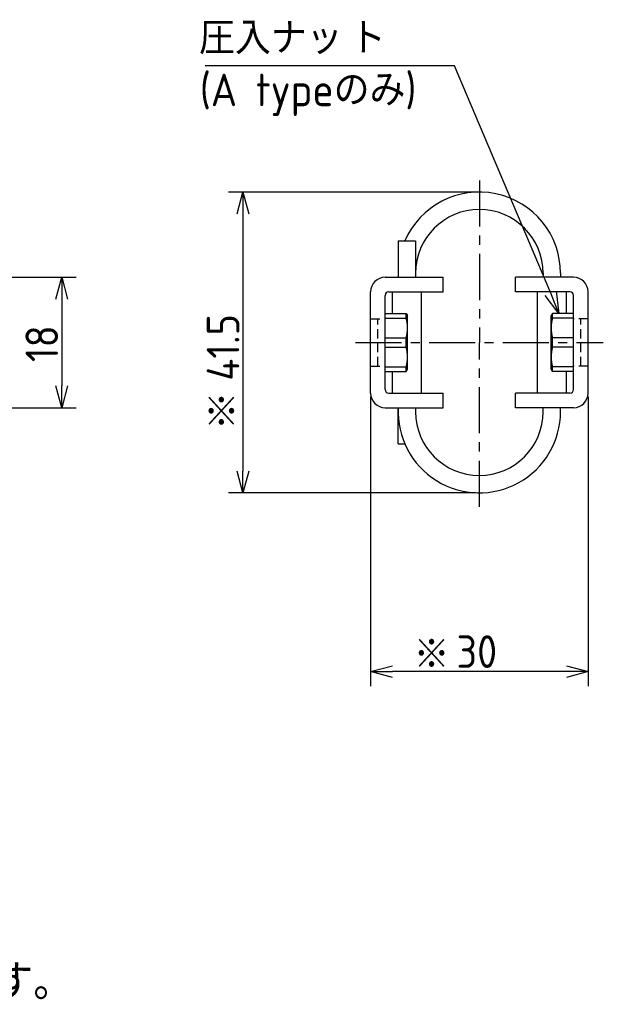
# Model space of a CAD drawing. Extents: x -79 to 310, y 149 to 285.
# Tile 11 of 11: x 229 to 310, y 149 to 285. Entities that reach past the tile are written whole.
import ezdxf

# ---------------------------------------------------------------- set-up
doc = ezdxf.new("R2010")
doc.units = 0
doc.header["$LTSCALE"] = 0.2
doc.linetypes.add('CENTER', pattern=[50.8, 31.75, -6.35, 6.35, -6.35])
doc.linetypes.add('HIDDEN', pattern=[9.525, 6.35, -3.175])
doc.layers.get('0').update_dxf_attribs({"linetype": 'CONTINUOUS'})
doc.layers.get('DEFPOINTS').update_dxf_attribs({"linetype": 'CONTINUOUS'})
doc.layers.add('18-0-CON', color=3, linetype='CONTINUOUS')
doc.styles.add('DIMENSION', font='isocp.shx', dxfattribs={"bigfont": 'bigfont.shx'})
doc.styles.get("Standard").update_dxf_attribs({"font": 'isocp.shx', "bigfont": 'bigfont.shx'})
doc.dimstyles.get("Standard").update_dxf_attribs({"dimtxt": 0.18, "dimasz": 0.18, "dimexe": 0.18, "dimexo": 0.0625, "dimgap": 0.09, "dimtad": 0, "dimtih": 1, "dimtoh": 1, "dimzin": 0, "dimcen": 0.09, "dimazin": 3, "dimtfac": 1, "dimtofl": 0, "dimtmove": 0, "dimatfit": 3})

# ---------------------------------------------------------------- blocks, each defined once
blk = doc.blocks.new('_OPEN30')
at = {"color": 0, "linetype": 'BYBLOCK'}
for p, q in [((-1, 0.268), (0, 0)), ((0, 0), (-1, -0.268)), ((0, 0), (-1, 0))]:
    blk.add_line(p, q, dxfattribs=at)
blk = doc.blocks.new('*U27')
at = {"color": 0, "style": 'DIMENSION'}
blk.add_text('18', height=4.5, rotation=90, dxfattribs=at).set_placement((234.5, 237.7))
blk = doc.blocks.new('*D26')
at = {"color": 0}
for p, q in [((198.3, 249.4), (237, 249.4)), ((235, 246.4), (235, 234.4)), ((198.3, 231.4), (237, 231.4))]:
    blk.add_line(p, q, dxfattribs=at)
at = {"layer": 'DEFPOINTS', "color": 0}
for p in [(197.8, 249.4), (197.8, 231.4), (235, 231.4)]:
    blk.add_point(p, dxfattribs=at)
at = {"color": 0, "xscale": 3, "yscale": 3, "zscale": 3}
for p, rotation in [((235, 249.4), 90), ((235, 231.4), 270)]:
    blk.add_blockref('_OPEN30', p, dxfattribs=dict(at, rotation=rotation))
at = {"layer": '18-0-CON'}
blk.add_blockref('*U27', (0, 0), dxfattribs=at)
blk = doc.blocks.new('*U41')
at = {"color": 0, "style": 'DIMENSION'}
blk.add_text('30', height=4.5, dxfattribs=at).set_placement((289.45, 195.5))
blk = doc.blocks.new('*D40')
at = {"color": 0}
for p, q in [((277.61, 232.9), (277.61, 193)), ((307.61, 232.9), (307.61, 193)), ((304.61, 195), (280.61, 195))]:
    blk.add_line(p, q, dxfattribs=at)
at = {"layer": 'DEFPOINTS', "color": 0}
for p in [(277.61, 233.4), (307.61, 233.4), (277.61, 195)]:
    blk.add_point(p, dxfattribs=at)
at = {"color": 0, "xscale": 3, "yscale": 3, "zscale": 3, "rotation": 180}
blk.add_blockref('_OPEN30', (277.61, 195), dxfattribs=at)
at = {"color": 0, "xscale": 3, "yscale": 3, "zscale": 3}
blk.add_blockref('_OPEN30', (307.61, 195), dxfattribs=at)
at = {"layer": '18-0-CON'}
blk.add_blockref('*U41', (0, 0), dxfattribs=at)
blk = doc.blocks.new('*U43')
at = {"color": 0, "style": 'DIMENSION'}
blk.add_text('41.5', height=4.5, rotation=90, dxfattribs=at).set_placement((259.5, 235.13))
blk = doc.blocks.new('*D42')
at = {"color": 0}
for p, q in [((292.11, 261.15), (258, 261.15)), ((260, 258.15), (260, 222.65)), ((292.11, 219.65), (258, 219.65))]:
    blk.add_line(p, q, dxfattribs=at)
at = {"layer": 'DEFPOINTS', "color": 0}
for p in [(292.61, 261.15), (260, 219.65), (292.61, 219.65)]:
    blk.add_point(p, dxfattribs=at)
at = {"color": 0, "xscale": 3, "yscale": 3, "zscale": 3}
for p, rotation in [((260, 261.15), 90), ((260, 219.65), 270)]:
    blk.add_blockref('_OPEN30', p, dxfattribs=dict(at, rotation=rotation))
at = {"layer": '18-0-CON'}
blk.add_blockref('*U43', (0, 0), dxfattribs=at)
blk = doc.blocks.new('*U98')
at = {"color": 0}
blk.add_text('(A typeのみ)', height=4.5, dxfattribs=at).set_placement((254.05, 273))
blk = doc.blocks.new('*U100')
blk.add_text('また、ヘリカル防振器はレベリング機能が御座いませんので、お客様にてシム等を用いてレベリングをお願い致します。', height=5).set_placement((-60.43, 149.67))
blk = doc.blocks.new('*U102')
at = {"layer": '18-0-CON'}
blk.add_text('※', height=4.5, dxfattribs=at).set_placement((254.54, 228.5))
blk = doc.blocks.new('*U103')
at = {"layer": '18-0-CON'}
blk.add_text('※', height=4.5, dxfattribs=at).set_placement((283.54, 195.1))

msp = doc.modelspace()

# ---------------------------------------------------------------- linework, layer by layer
at = {"color": 0, "linetype": 'CENTER'}
for p, q in [((292.606, 262.769), (292.606, 240.403)), ((275.516, 240.403), (309.705, 240.403)), ((292.606, 217.741), (292.606, 240.403))]:
    msp.add_line(p, q, dxfattribs=at)
for p, q in [((281.406, 254.403), (283.806, 254.403)), ((279.606, 249.403), (287.606, 249.403)), ((287.606, 247.403), (287.606, 249.403)), ((305.606, 249.403), (297.606, 249.403)), ((297.606, 247.403), (297.606, 249.403)), ((277.606, 233.403), (277.606, 247.403)), ((280.106, 247.403), (287.606, 247.403)), ((280.606, 244.403), (280.606, 247.403)), ((284.606, 233.403), (284.606, 247.403)), ((305.106, 247.403), (297.606, 247.403)), ((300.606, 233.403), (300.606, 247.403)), ((304.606, 244.403), (304.606, 247.403)), ((307.606, 233.403), (307.606, 247.403)), ((279.606, 233.903), (279.606, 246.903)), ((305.606, 233.903), (305.606, 246.903)), ((279.606, 244.403), (282.533, 244.403)), ((279.606, 243.773), (282.533, 243.773)), ((282.533, 243.773), (282.533, 244.403)), ((282.533, 244.403), (282.706, 244.103)), ((282.706, 236.703), (282.706, 244.103)), ((302.68, 244.403), (302.506, 244.103)), ((302.506, 236.703), (302.506, 244.103)), ((305.606, 244.403), (302.68, 244.403)), ((302.68, 243.773), (302.68, 244.403)), ((305.606, 243.773), (302.68, 243.773)), ((279.606, 241.038), (282.533, 241.038)), ((282.533, 239.768), (282.533, 241.038)), ((305.606, 241.038), (302.68, 241.038)), ((302.68, 239.768), (302.68, 241.038)), ((279.606, 239.768), (282.533, 239.768)), ((305.606, 239.768), (302.68, 239.768)), ((279.606, 237.033), (282.533, 237.033)), ((279.606, 236.403), (282.533, 236.403)), ((280.606, 233.403), (280.606, 236.403)), ((282.533, 236.403), (282.533, 237.033)), ((282.533, 236.403), (282.706, 236.703)), ((302.68, 236.403), (302.506, 236.703)), ((305.606, 237.033), (302.68, 237.033)), ((302.68, 236.403), (302.68, 237.033)), ((305.606, 236.403), (302.68, 236.403)), ((304.606, 233.403), (304.606, 236.403)), ((280.106, 233.403), (287.606, 233.403)), ((287.606, 231.403), (287.606, 233.403)), ((305.106, 233.403), (297.606, 233.403)), ((297.606, 231.403), (297.606, 233.403)), ((279.606, 231.403), (287.606, 231.403)), ((283.806, 231.403), (283.806, 230.853)), ((305.606, 231.403), (297.606, 231.403)), ((281.406, 226.403), (282.328, 226.403))]:
    msp.add_line(p, q)
at = {"color": 0}
for p, q in [((281.406, 254.403), (281.406, 249.403)), ((283.806, 254.403), (283.806, 249.403)), ((301.406, 249.953), (301.406, 249.403)), ((303.806, 249.953), (303.806, 249.403)), ((281.406, 226.403), (281.406, 231.403)), ((301.406, 230.853), (301.406, 231.403)), ((303.806, 230.853), (303.806, 231.403))]:
    msp.add_line(p, q, dxfattribs=at)
at = {"color": 0, "linetype": 'HIDDEN'}
for p, q in [((277.606, 243.653), (279.606, 243.653)), ((278.606, 237.153), (278.606, 243.653)), ((307.606, 243.653), (305.606, 243.653)), ((306.606, 237.153), (306.606, 243.653)), ((277.606, 237.153), (279.606, 237.153)), ((307.606, 237.153), (305.606, 237.153))]:
    msp.add_line(p, q, dxfattribs=at)
at = {"color": 0}
msp.add_lwpolyline([(302.445, 247.185), (289.179, 278.571), (254.779, 278.571)], dxfattribs=at)
for centre, radius, start, end in [((292.606, 249.953), 11.2, 0, 156.58917), ((292.606, 249.953), 8.8, 0, 180), ((279.606, 247.403), 2, 90, 180), ((305.606, 247.403), 2, 0, 90), ((280.106, 246.903), 0.5, 90, 180), ((305.106, 246.903), 0.5, 0, 90), ((277.253, 242.405), 5.455, 345.48138, 14.51862), ((307.96, 242.405), 5.455, 165.48138, 194.51862), ((277.253, 238.4), 5.455, 345.48138, 14.51862), ((307.96, 238.4), 5.455, 165.48138, 194.51862), ((280.106, 233.903), 0.5, 180, 270), ((305.106, 233.903), 0.5, 270, 0), ((279.606, 233.403), 2, 180, 270), ((305.606, 233.403), 2, 270, 0), ((292.606, 230.853), 11.2, 177.18524, 360), ((292.606, 230.853), 8.8, 180, 0)]:
    msp.add_arc(centre, radius, start, end)

# ---------------------------------------------------------------- block references
for name in ['*U98', '*U100']:
    msp.add_blockref(name, (0, 0))
at = {"color": 0, "xscale": 2.999999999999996, "yscale": 2.999999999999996, "zscale": 2.999999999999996, "rotation": 291.9464500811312}
msp.add_blockref('_OPEN30', (303.567, 244.403), dxfattribs=at)
at = {"layer": '18-0-CON'}
for name in ['*U102', '*U103']:
    msp.add_blockref(name, (0, 0), dxfattribs=at)

# ---------------------------------------------------------------- texts
at = {"color": 0}
for s, p in [('圧入ナッ', (253.934, 280.152)), ('ト', (274.742, 280.152))]:
    msp.add_text(s, height=4.5, dxfattribs=at).set_placement(p)

# ---------------------------------------------------------------- dimensions: what is measured, and where the dimension line sits
for base, p1, p2, picture, middle in [((260, 219.653), (292.606, 261.153), (292.606, 219.653), '*D42', (257.25, 240.403)), ((235, 231.403), (197.799, 249.403), (197.799, 231.403), '*D26', (232.25, 240.403))]:
    dim = msp.add_linear_dim(base=base, p1=p1, p2=p2, angle=90, dimstyle='Standard', override={"dimscale": 1, "dimclrd": 0, "dimclre": 0, "dimclrt": 0, "dimtol": 0, "dimtp": 0.1, "dimtm": 0}, dxfattribs=at)
    dim.commit()
    dim.dimension.update_dxf_attribs({"geometry": picture, "text_midpoint": middle})
dim = msp.add_linear_dim(base=(277.606, 195), p1=(307.606, 233.403), p2=(277.606, 233.403), dimstyle='Standard', override={"dimscale": 1, "dimclrd": 0, "dimclre": 0, "dimclrt": 0, "dimtol": 0, "dimtp": 0.1, "dimtm": 0}, dxfattribs=at)
dim.commit()
dim.dimension.update_dxf_attribs({"geometry": '*D40', "text_midpoint": (292.606, 197.75)})

doc.saveas('drawing.dxf')
